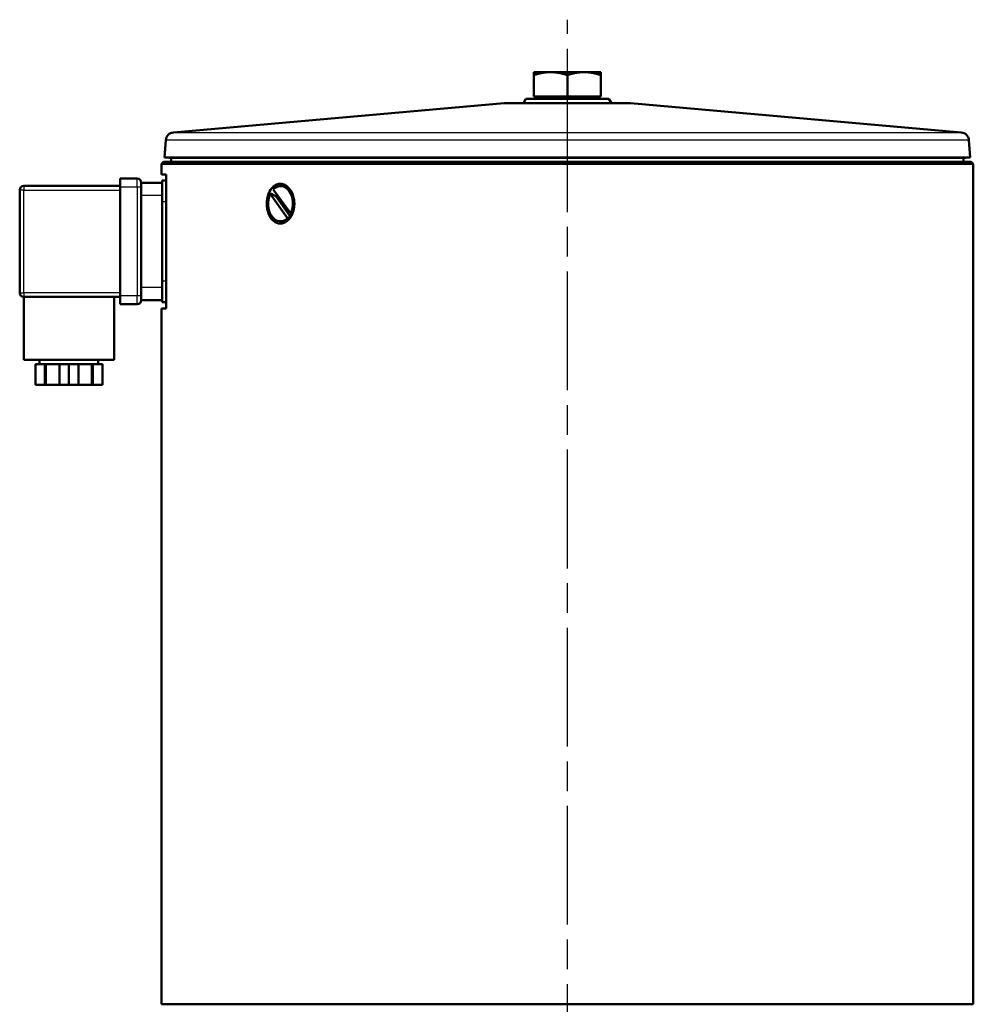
# Model space of a CAD drawing. Header units: millimetres. Extents: x 64 to 934, y 254 to 1349.
# Tile 4 of 6: x 236 to 463, y 1114 to 1349. Entities that reach past the tile are written whole.
import ezdxf

# ---------------------------------------------------------------- set-up
doc = ezdxf.new("R2010")
doc.units = ezdxf.units.MM
doc.header["$LTSCALE"] = 5
doc.linetypes.add('CHAIN', pattern=[0.3543, 0.2362, -0.0295, 0.0591, -0.0295])
for name, color, linetype, lineweight in [('Mittellinie(DIN)', 4, 'CHAIN', 25), ('Sichtbare Kanten(DIN)', 7, 'Continuous', 50), ('Sichtbare tangentiale Kanten(DIN)', 3, 'Continuous', 25)]:
    doc.layers.add(name, color=color, linetype=linetype, lineweight=lineweight)

msp = doc.modelspace()

# ---------------------------------------------------------------- linework, layer by layer
at = {"layer": 'Mittellinie(DIN)', "linetype": 'CHAIN', "ltscale": 23.990969}
msp.add_line((366.24, 750.93), (366.24, 1349.33), dxfattribs=at)
at = {"layer": 'Sichtbare Kanten(DIN)'}
for p, q in [((358.24, 1336.12), (358.24, 1336.83)), ((362.24, 1336.83), (358.24, 1336.83)), ((370.24, 1336.83), (362.24, 1336.83)), ((374.24, 1336.83), (370.24, 1336.83)), ((374.24, 1336.83), (374.24, 1336.12)), ((358.24, 1331.03), (358.24, 1336.12)), ((366.24, 1331.03), (366.24, 1336.12)), ((374.24, 1331.03), (374.24, 1336.12)), ((356.32, 1330.43), (355.74, 1329.43)), ((356.32, 1330.43), (376.16, 1330.43)), ((366.24, 1331.03), (358.24, 1331.03)), ((358.92, 1331.03), (358.92, 1330.43)), ((374.24, 1331.03), (366.24, 1331.03)), ((373.55, 1331.03), (373.55, 1330.43)), ((376.16, 1330.43), (376.74, 1329.43)), ((351.15, 1329.42), (272.25, 1322.43)), ((351.33, 1329.43), (381.15, 1329.43)), ((381.33, 1329.42), (460.23, 1322.43)), ((270.43, 1320.58), (270.14, 1316.43)), ((462.04, 1320.58), (462.34, 1316.43)), ((270.14, 1316.43), (462.34, 1316.43)), ((271.14, 1316.36), (270.14, 1316.43)), ((271.14, 1316.36), (461.34, 1316.36)), ((271.74, 1316.36), (271.74, 1315.43)), ((460.74, 1316.36), (460.74, 1315.43)), ((461.34, 1316.36), (462.34, 1316.43)), ((269.89, 1315.43), (269.39, 1314.93)), ((463.09, 1314.93), (269.39, 1314.93)), ((269.39, 1312.43), (269.39, 1314.93)), ((269.89, 1315.43), (462.59, 1315.43)), ((462.59, 1315.43), (463.09, 1314.93)), ((463.09, 1114.43), (463.09, 1314.93)), ((259.59, 1309.43), (259.59, 1311.43)), ((263.59, 1311.43), (259.59, 1311.43)), ((270.56, 1312.43), (269.39, 1312.43)), ((270.56, 1310.93), (269.59, 1310.93)), ((269.59, 1310.25), (269.59, 1310.93)), ((270.56, 1312.43), (270.56, 1280.43)), ((235.59, 1308.68), (235.59, 1284.18)), ((259.59, 1309.68), (236.59, 1309.68)), ((259.59, 1283.43), (259.59, 1309.43)), ((269.59, 1310.43), (264.59, 1310.43)), ((264.59, 1310.43), (264.59, 1309.43)), ((264.59, 1283.43), (264.59, 1309.43)), ((269.59, 1310.25), (269.59, 1308.43)), ((269.59, 1305.93), (269.59, 1308.43)), ((296.08, 1308.86), (300.25, 1303.07)), ((297.79, 1309.63), (298.14, 1309.63)), ((264.59, 1307.43), (264.59, 1285.43)), ((295.33, 1307.78), (295.68, 1307.78)), ((299.5, 1302), (295.33, 1307.78)), ((296.66, 1307.21), (300.01, 1302.57)), ((269.59, 1305.93), (269.59, 1286.93)), ((299.86, 1302), (299.5, 1302)), ((300.25, 1303.07), (300.6, 1303.07)), ((297.79, 1301.23), (298.14, 1301.23)), ((269.59, 1284.42), (269.59, 1286.93)), ((236.59, 1283.18), (259.59, 1283.18)), ((236.59, 1283.18), (236.59, 1268.18)), ((258.09, 1283.18), (258.09, 1268.18)), ((259.59, 1281.43), (259.59, 1283.43)), ((264.59, 1283.43), (264.59, 1282.43)), ((269.59, 1284.42), (269.59, 1282.6)), ((269.59, 1281.93), (269.59, 1282.6)), ((259.59, 1281.43), (263.59, 1281.43)), ((264.59, 1282.43), (269.59, 1282.43)), ((269.39, 1280.43), (270.56, 1280.43)), ((269.39, 1114.43), (269.39, 1280.43)), ((269.59, 1281.93), (270.56, 1281.93)), ((258.09, 1268.18), (236.59, 1268.18)), ((241.61, 1267.18), (239.34, 1267.18)), ((239.34, 1267.18), (239.34, 1262.18)), ((240.34, 1268.18), (240.34, 1267.18)), ((241.86, 1267.18), (241.61, 1267.18)), ((241.61, 1262.18), (241.61, 1267.18)), ((245.07, 1267.18), (241.86, 1267.18)), ((241.86, 1262.18), (241.86, 1267.18)), ((247.34, 1267.18), (245.07, 1267.18)), ((245.07, 1267.18), (245.07, 1262.18)), ((249.61, 1267.18), (247.34, 1267.18)), ((247.34, 1267.18), (247.34, 1262.18)), ((252.82, 1267.18), (249.61, 1267.18)), ((249.61, 1262.18), (249.61, 1267.18)), ((253.07, 1267.18), (252.82, 1267.18)), ((252.82, 1262.18), (252.82, 1267.18)), ((255.34, 1267.18), (253.07, 1267.18)), ((253.07, 1267.18), (253.07, 1262.18)), ((254.34, 1268.18), (254.34, 1267.18)), ((255.34, 1267.18), (255.34, 1262.18)), ((239.34, 1262.18), (241.61, 1262.18)), ((241.86, 1262.18), (241.61, 1262.18)), ((245.07, 1262.18), (241.86, 1262.18)), ((245.07, 1262.18), (247.34, 1262.18)), ((247.34, 1262.18), (249.61, 1262.18)), ((252.82, 1262.18), (249.61, 1262.18)), ((253.07, 1262.18), (252.82, 1262.18)), ((253.07, 1262.18), (255.34, 1262.18)), ((269.39, 1114.43), (463.09, 1114.43))]:
    msp.add_line(p, q, dxfattribs=at)
at = {"layer": 'Sichtbare Kanten(DIN)', "flags": 128}
for points in [[(362.24, 1336.83), (362.08, 1336.83), (361.92, 1336.83), (361.76, 1336.82), (361.6, 1336.81), (361.44, 1336.8), (361.28, 1336.79), (361.12, 1336.77), (360.96, 1336.75), (360.8, 1336.73), (360.64, 1336.71), (360.47, 1336.68), (360.31, 1336.66), (360.15, 1336.63), (359.98, 1336.59), (359.82, 1336.56), (359.65, 1336.52), (359.48, 1336.48), (359.31, 1336.44), (359.13, 1336.39), (358.96, 1336.34), (358.78, 1336.29), (358.6, 1336.24), (358.42, 1336.18), (358.24, 1336.12)], [(366.24, 1336.12), (366.05, 1336.18), (365.87, 1336.24), (365.69, 1336.29), (365.52, 1336.34), (365.34, 1336.39), (365.17, 1336.44), (365, 1336.48), (364.83, 1336.52), (364.66, 1336.56), (364.49, 1336.59), (364.33, 1336.63), (364.16, 1336.66), (364, 1336.68), (363.84, 1336.71), (363.68, 1336.73), (363.52, 1336.75), (363.36, 1336.77), (363.2, 1336.79), (363.04, 1336.8), (362.88, 1336.81), (362.72, 1336.82), (362.56, 1336.83), (362.4, 1336.83), (362.24, 1336.83)], [(370.24, 1336.83), (370.08, 1336.83), (369.92, 1336.83), (369.76, 1336.82), (369.6, 1336.81), (369.44, 1336.8), (369.28, 1336.79), (369.12, 1336.77), (368.96, 1336.75), (368.8, 1336.73), (368.64, 1336.71), (368.47, 1336.68), (368.31, 1336.66), (368.15, 1336.63), (367.98, 1336.59), (367.82, 1336.56), (367.65, 1336.52), (367.48, 1336.48), (367.31, 1336.44), (367.13, 1336.39), (366.96, 1336.34), (366.78, 1336.29), (366.6, 1336.24), (366.42, 1336.18), (366.24, 1336.12)], [(374.24, 1336.12), (374.05, 1336.18), (373.87, 1336.24), (373.69, 1336.29), (373.52, 1336.34), (373.34, 1336.39), (373.17, 1336.44), (373, 1336.48), (372.83, 1336.52), (372.66, 1336.56), (372.49, 1336.59), (372.33, 1336.63), (372.16, 1336.66), (372, 1336.68), (371.84, 1336.71), (371.68, 1336.73), (371.52, 1336.75), (371.36, 1336.77), (371.2, 1336.79), (371.04, 1336.8), (370.88, 1336.81), (370.72, 1336.82), (370.56, 1336.83), (370.4, 1336.83), (370.24, 1336.83)], [(297.75, 1300.68), (297.33, 1300.72), (296.91, 1300.84), (296.5, 1301.05), (296.12, 1301.33), (295.77, 1301.68), (295.46, 1302.09), (295.2, 1302.54), (294.97, 1303.06), (294.79, 1303.62), (294.66, 1304.22), (294.58, 1304.83), (294.55, 1305.43), (294.58, 1306.03), (294.66, 1306.63), (294.79, 1307.23), (294.97, 1307.79), (295.2, 1308.31), (295.46, 1308.77), (295.77, 1309.17), (296.12, 1309.52), (296.5, 1309.81), (296.91, 1310.01), (297.33, 1310.14), (297.75, 1310.18)], [(297.75, 1310.18), (298.18, 1310.14), (298.61, 1310.01), (299.03, 1309.81), (299.43, 1309.52), (299.8, 1309.17), (300.13, 1308.77), (300.41, 1308.31), (300.66, 1307.79), (300.86, 1307.23), (301, 1306.63), (301.09, 1306.03), (301.11, 1305.43), (301.09, 1304.83), (301, 1304.22), (300.86, 1303.62), (300.66, 1303.06), (300.41, 1302.54), (300.13, 1302.09), (299.8, 1301.68), (299.43, 1301.33), (299.03, 1301.05), (298.61, 1300.84), (298.18, 1300.72), (297.75, 1300.68)], [(295.68, 1307.78), (295.73, 1307.75), (295.77, 1307.73), (295.82, 1307.7), (295.86, 1307.68), (295.91, 1307.65), (295.95, 1307.63), (295.99, 1307.6), (296.03, 1307.58), (296.08, 1307.55), (296.12, 1307.53), (296.16, 1307.5), (296.2, 1307.48), (296.24, 1307.46), (296.28, 1307.43), (296.32, 1307.41), (296.36, 1307.39), (296.4, 1307.36), (296.44, 1307.34), (296.47, 1307.32), (296.51, 1307.3), (296.55, 1307.27), (296.59, 1307.25), (296.62, 1307.23), (296.66, 1307.21)], [(300.01, 1302.57), (300, 1302.55), (300, 1302.52), (299.99, 1302.5), (299.99, 1302.48), (299.98, 1302.46), (299.97, 1302.44), (299.97, 1302.41), (299.96, 1302.39), (299.96, 1302.37), (299.95, 1302.34), (299.94, 1302.32), (299.94, 1302.3), (299.93, 1302.27), (299.92, 1302.25), (299.92, 1302.22), (299.91, 1302.2), (299.9, 1302.17), (299.9, 1302.15), (299.89, 1302.12), (299.88, 1302.1), (299.88, 1302.07), (299.87, 1302.05), (299.86, 1302.02), (299.86, 1302)]]:
    msp.add_lwpolyline(points, dxfattribs=at)
at = {"layer": 'Sichtbare Kanten(DIN)'}
for centre, radius, start, end in [((351.33, 1327.43), 2, 90, 95.0632), ((381.15, 1327.43), 2, 84.9368, 90), ((272.43, 1320.44), 2, 95.0632, 176), ((460.05, 1320.44), 2, 4, 84.9368), ((263.59, 1310.43), 1, 0, 90), ((236.59, 1308.68), 1, 90, 180), ((236.59, 1284.18), 1, 180, 270), ((263.59, 1282.43), 1, 270, 0)]:
    msp.add_arc(centre, radius, start, end, dxfattribs=at)
for centre, major_axis, start_param, end_param in [((297.79, 1305.43), (0, 4.2), 4.117697, 6.897801), ((298.14, 1305.43), (0, 4.2), 4.117697, 6.283185), ((297.79, 1305.43), (0, -4.2), 4.117697, 6.897801), ((298.71, 1305.43), (0, 3.4), 0.840975, 1.019286), ((298.14, 1305.43), (0, -4.2), 0, 0.614616), ((298.71, 1305.43), (0, -3.4), 0.571435, 0.806433)]:
    msp.add_ellipse(centre, major_axis=major_axis, ratio=0.707107, start_param=start_param, end_param=end_param, dxfattribs=at)
at = {"layer": 'Sichtbare tangentiale Kanten(DIN)'}
for p, q in [((381.33, 1329.42), (351.15, 1329.42)), ((462.04, 1320.58), (270.43, 1320.58)), ((272.25, 1322.43), (460.23, 1322.43)), ((263.59, 1309.43), (263.59, 1311.43)), ((236.59, 1308.68), (235.59, 1308.68)), ((236.59, 1309.68), (236.59, 1308.68)), ((236.59, 1284.18), (236.59, 1308.68)), ((236.59, 1308.68), (259.59, 1308.68)), ((259.59, 1309.43), (263.59, 1309.43)), ((263.59, 1309.43), (264.59, 1309.43)), ((263.59, 1309.43), (263.59, 1283.43)), ((264.59, 1307.43), (269.59, 1307.43)), ((269.59, 1305.93), (270.56, 1305.93)), ((269.59, 1285.43), (264.59, 1285.43)), ((270.56, 1286.93), (269.59, 1286.93)), ((235.59, 1284.18), (236.59, 1284.18)), ((236.59, 1284.18), (236.59, 1283.18)), ((259.59, 1284.18), (236.59, 1284.18)), ((263.59, 1283.43), (259.59, 1283.43)), ((264.59, 1283.43), (263.59, 1283.43)), ((263.59, 1281.43), (263.59, 1283.43))]:
    msp.add_line(p, q, dxfattribs=at)

doc.saveas('drawing.dxf')
